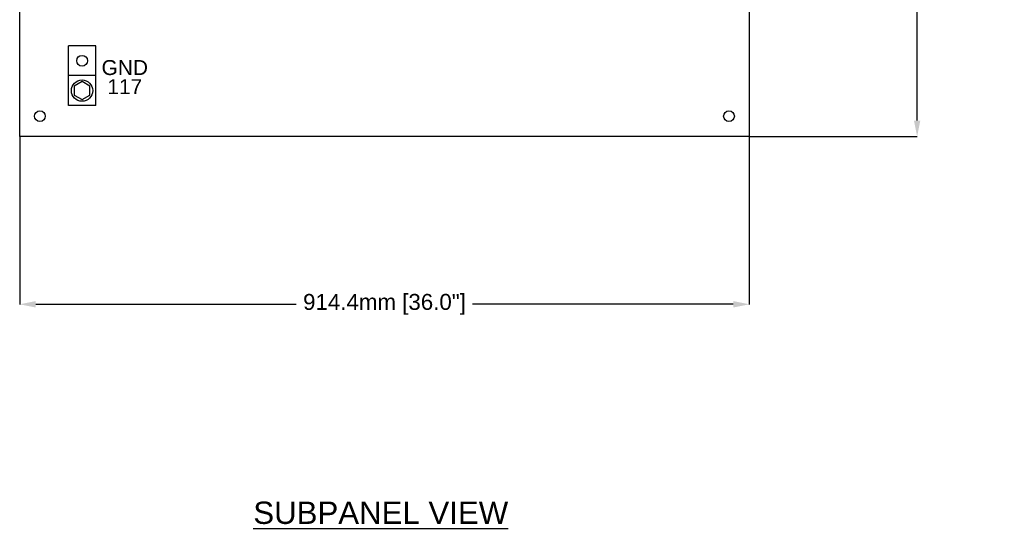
# Model space of a CAD drawing. Header units: inches. Extents: x 1390 to 5322, y 201 to 2979.
# Tile 1 of 85: x 1598 to 2832, y 464 to 1096. Entities that reach past the tile are written whole.
import ezdxf
from ezdxf.enums import TextEntityAlignment as Align

# ---------------------------------------------------------------- set-up
doc = ezdxf.new("R2010")
doc.units = ezdxf.units.IN
doc.header["$MEASUREMENT"] = 0
doc.layers.add('PWR_0600HP', color=7, linetype='Continuous')
doc.styles.get("Standard").update_dxf_attribs({"font": 'arial.ttf'})
doc.dimstyles.new('BILLSTYLE', dxfattribs={"dimtxt": 20, "dimasz": 20, "dimexe": 0.25, "dimexo": 0.25, "dimgap": 10, "dimtad": 0, "dimtih": 1, "dimtoh": 1, "dimdec": 1, "dimzin": 4, "dimdsep": 46, "dimtxsty": 'Standard', "dimblk": '_FILLED', "dimcen": 0, "dimadec": 0, "dimazin": 0, "dimtfac": 1, "dimtdec": 1, "dimtofl": 0, "dimtmove": 0, "dimatfit": 3, "dimldrblk": '_FILLED', "dimfxl": 1, "dimtolj": 1, "dimtzin": 4, "dimarcsym": 0})

# ---------------------------------------------------------------- blocks, each defined once
blk = doc.blocks.new('_FILLED')
at = {"color": 0, "linetype": 'ByBlock'}
blk.add_solid([(0, 0), (-1, 0.2), (-1, -0.2)], dxfattribs=at)
blk = doc.blocks.new('*D63')
at = {"color": 0, "lineweight": -2, "transparency": 16777216}
for p, q in [((2512.8, 2728), (2723.2, 2728)), ((2723, 2708), (2723, 2123.8)), ((2723, 970), (2723, 2049.6)), ((2512.8, 950), (2723.2, 950))]:
    blk.add_line(p, q, dxfattribs=at)
at = {"layer": 'DEFPOINTS', "color": 0, "transparency": 16777216}
for p in [(2512.6, 2728), (2512.6, 950), (2723, 950)]:
    blk.add_point(p, dxfattribs=at)
at = {"color": 0, "lineweight": -2, "transparency": 16777216, "xscale": 20, "yscale": 20, "zscale": 20}
for p, rotation in [((2723, 2728), 90), ((2723, 950), 270)]:
    blk.add_blockref('_FILLED', p, dxfattribs=dict(at, rotation=rotation))
at = {"color": 0, "transparency": 16777216, "insert": (2723, 2113.8), "char_height": 20, "attachment_point": 2}
blk.add_mtext('\\A1;1778.0mm [70.0"]\\POPENING', dxfattribs=at)
blk = doc.blocks.new('*D64')
at = {"color": 0, "lineweight": -2, "transparency": 16777216}
for p, q in [((1598.2, 949.8), (1598.2, 739.3)), ((2512.6, 949.8), (2512.6, 739.3)), ((1618.2, 739.5), (1944.8, 739.5)), ((2492.6, 739.5), (2165.9, 739.5))]:
    blk.add_line(p, q, dxfattribs=at)
at = {"layer": 'DEFPOINTS', "color": 0, "transparency": 16777216}
for p in [(1598.2, 950), (2512.6, 950), (2512.6, 739.5)]:
    blk.add_point(p, dxfattribs=at)
at = {"color": 0, "lineweight": -2, "transparency": 16777216, "xscale": 20, "yscale": 20, "zscale": 20, "rotation": 180}
blk.add_blockref('_FILLED', (1598.2, 739.5), dxfattribs=at)
at = {"color": 0, "lineweight": -2, "transparency": 16777216, "xscale": 20, "yscale": 20, "zscale": 20}
blk.add_blockref('_FILLED', (2512.6, 739.5), dxfattribs=at)
at = {"color": 0, "transparency": 16777216, "insert": (2055.4, 739.5), "char_height": 20, "attachment_point": 5}
blk.add_mtext('\\A1;914.4mm [36.0"]', dxfattribs=at)
blk = doc.blocks.new('GNDTERM')
for p, q in [((428.5, 1337.3), (463, 1337.3)), ((428.5, 1337.3), (428.5, 1262.3)), ((463, 1337.3), (463, 1262.3)), ((428.5, 1299.8), (463, 1299.8)), ((428.5, 1262.3), (463, 1262.3))]:
    blk.add_line(p, q)
blk.add_lwpolyline([(445.8, 1307.3), (455.6, 1312.9), (455.6, 1324.2), (445.8, 1329.9), (436, 1324.2), (436, 1312.9)], close=True)
for centre, radius in [((445.8, 1318.6), 13.4), ((445.8, 1281.1), 6.75)]:
    blk.add_circle(centre, radius)

msp = doc.modelspace()

# ---------------------------------------------------------------- linework, layer by layer
msp.add_lwpolyline([(1598.17, 2728.05), (2512.57, 2728.05), (2512.57, 950.05), (1598.17, 950.05)], close=True)
for centre in [(1623.57, 975.45), (2487.17, 975.45)]:
    msp.add_circle(centre, 6.74)

# ---------------------------------------------------------------- block references
at = {"layer": 'PWR_0600HP', "rotation": 180}
msp.add_blockref('GNDTERM', (2122.15, 2326.04), dxfattribs=at)

# ---------------------------------------------------------------- texts
msp.add_text('%%USUBPANEL VIEW', height=28).set_placement((2050.72, 464.1), align=Align.CENTER)
at = {"layer": 'PWR_0600HP', "lineweight": 15}
for s, p in [('GND', (1729.87, 1036.42)), ('117', (1729.87, 1012.43))]:
    msp.add_text(s, height=18.75, dxfattribs=at).set_placement(p, align=Align.MIDDLE)

# ---------------------------------------------------------------- dimensions: what is measured, and where the dimension line sits
dim = msp.add_linear_dim(base=(2722.96, 950.05), p1=(2512.57, 2728.05), p2=(2512.57, 950.05), angle=90, text='<>\\POPENING', dimstyle='BILLSTYLE', override={"dimpost": 'mm'})
dim.commit()
dim.dimension.update_dxf_attribs({"geometry": '*D63', "text_midpoint": (2722.96, 2086.7), "dimtype": 160})
dim = msp.add_linear_dim(base=(2512.57, 739.53), p1=(1598.17, 950.05), p2=(2512.57, 950.05), dimstyle='BILLSTYLE', override={"dimpost": 'mm'})
dim.commit()
dim.dimension.update_dxf_attribs({"geometry": '*D64', "text_midpoint": (2055.37, 739.53)})

doc.saveas('drawing.dxf')
